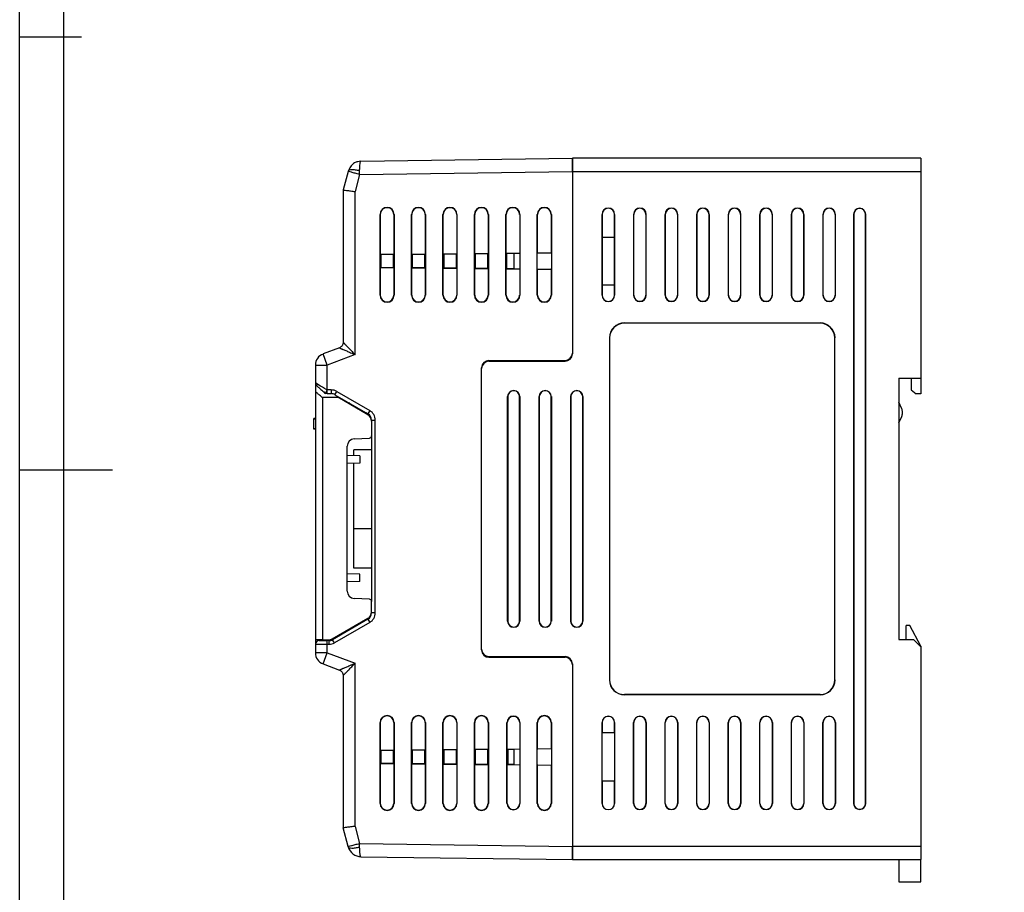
# Model space of a CAD drawing. Header units: millimetres. Extents: x 844 to 1341, y 0 to 352.
# Tile 2 of 14: x 844 to 977, y 119 to 237. Entities that reach past the tile are written whole.
import ezdxf

# ---------------------------------------------------------------- set-up
doc = ezdxf.new("R2010")
doc.units = ezdxf.units.MM
doc.header["$LTSCALE"] = 2
doc.layers.add('HMI-D4', color=250, linetype='Continuous')

msp = doc.modelspace()

# ---------------------------------------------------------------- linework, layer by layer
at = {"color": 7, "linetype": 'Continuous', "lineweight": 25}
for p, q in [((889.84, 218.09), (889.87, 218.14)), ((889.87, 218.14), (918.51, 218.54)), ((918.51, 216.74), (918.51, 218.54)), ((965.71, 218.54), (918.51, 218.54)), ((965.71, 218.54), (965.71, 216.74)), ((888.14, 216.75), (887.47, 214.24)), ((889.68, 216.33), (889.07, 214.03)), ((889.68, 216.33), (918.51, 216.74)), ((918.51, 216.74), (918.51, 192.04)), ((918.51, 216.74), (965.71, 216.74)), ((918.51, 216.74), (918.51, 192.14)), ((965.71, 216.74), (965.71, 188.74)), ((887.47, 214.24), (887.47, 193.6)), ((889.07, 191.94), (889.07, 214.03)), ((892.46, 199.98), (892.46, 210.92)), ((892.46, 210.92), (892.5, 210.92)), ((892.5, 205.52), (892.5, 210.92)), ((894.33, 210.92), (894.33, 205.53)), ((894.33, 210.92), (894.36, 210.92)), ((894.36, 210.92), (894.36, 199.98)), ((896.72, 199.98), (896.72, 210.92)), ((896.72, 210.92), (896.76, 210.92)), ((896.76, 205.55), (896.76, 210.92)), ((898.59, 210.92), (898.59, 205.57)), ((898.59, 210.92), (898.62, 210.92)), ((898.62, 210.92), (898.62, 199.98)), ((900.98, 199.98), (900.98, 210.92)), ((900.98, 210.92), (901.02, 210.92)), ((901.02, 205.59), (901.02, 210.92)), ((902.85, 210.92), (902.88, 210.92)), ((902.85, 210.92), (902.85, 205.61)), ((902.88, 210.92), (902.88, 199.98)), ((905.24, 199.98), (905.24, 210.92)), ((905.24, 210.92), (905.28, 210.92)), ((905.28, 205.63), (905.28, 210.92)), ((907.11, 210.92), (907.11, 205.64)), ((907.11, 210.92), (907.14, 210.92)), ((907.14, 210.92), (907.14, 199.98)), ((909.5, 199.98), (909.5, 210.92)), ((909.5, 210.92), (909.54, 210.92)), ((909.54, 205.66), (909.54, 210.92)), ((911.37, 210.92), (911.37, 205.68)), ((911.37, 210.92), (911.4, 210.92)), ((911.4, 210.92), (911.4, 199.98)), ((913.76, 199.98), (913.76, 210.92)), ((913.76, 210.92), (913.8, 210.92)), ((913.8, 205.7), (913.8, 210.92)), ((915.63, 210.92), (915.66, 210.92)), ((915.63, 210.92), (915.63, 205.72)), ((915.66, 210.92), (915.66, 199.98)), ((922.52, 210.92), (922.52, 199.98)), ((922.52, 210.92), (922.54, 210.92)), ((922.54, 207.86), (922.54, 210.92)), ((924.21, 210.92), (924.23, 210.92)), ((924.21, 210.92), (924.21, 207.86)), ((924.23, 199.98), (924.23, 210.92)), ((926.8, 210.92), (926.8, 199.98)), ((926.8, 210.92), (926.82, 210.92)), ((926.82, 199.98), (926.82, 210.92)), ((928.47, 210.92), (928.47, 199.98)), ((928.47, 210.92), (928.5, 210.92)), ((928.5, 199.98), (928.5, 210.92)), ((931.07, 210.92), (931.07, 199.98)), ((931.07, 210.92), (931.09, 210.92)), ((931.09, 199.98), (931.09, 210.92)), ((932.75, 210.92), (932.77, 210.92)), ((932.75, 210.92), (932.75, 199.98)), ((932.77, 199.98), (932.77, 210.92)), ((935.34, 210.92), (935.34, 199.98)), ((935.34, 210.92), (935.37, 210.92)), ((935.37, 199.98), (935.37, 210.92)), ((937.02, 210.92), (937.02, 199.98)), ((937.02, 210.92), (937.05, 210.92)), ((937.05, 199.98), (937.05, 210.92)), ((939.61, 210.92), (939.61, 199.98)), ((939.61, 210.92), (939.64, 210.92)), ((939.64, 199.98), (939.64, 210.92)), ((941.29, 210.92), (941.32, 210.92)), ((941.29, 210.92), (941.29, 199.98)), ((941.32, 199.98), (941.32, 210.92)), ((943.89, 210.92), (943.89, 199.98)), ((943.89, 210.92), (943.91, 210.92)), ((943.91, 199.98), (943.91, 210.92)), ((945.57, 210.92), (945.59, 210.92)), ((945.57, 210.92), (945.57, 199.98)), ((945.59, 199.98), (945.59, 210.92)), ((948.16, 210.92), (948.16, 199.98)), ((948.16, 210.92), (948.19, 210.92)), ((948.19, 199.98), (948.19, 210.92)), ((949.84, 210.92), (949.84, 199.98)), ((949.84, 210.92), (949.86, 210.92)), ((949.86, 199.98), (949.86, 210.92)), ((952.43, 210.92), (952.43, 199.98)), ((952.43, 210.92), (952.46, 210.92)), ((952.46, 199.98), (952.46, 210.92)), ((954.11, 210.92), (954.14, 210.92)), ((954.11, 210.92), (954.11, 199.98)), ((954.14, 199.98), (954.14, 210.92)), ((956.59, 210.92), (956.59, 131.16)), ((956.59, 210.92), (956.61, 210.92)), ((956.61, 210.92), (956.61, 131.16)), ((958.21, 210.92), (958.24, 210.92)), ((958.21, 131.16), (958.21, 210.92)), ((958.24, 131.16), (958.24, 210.92)), ((922.54, 207.86), (924.21, 207.86)), ((922.55, 201.36), (922.55, 207.86)), ((924.2, 207.86), (924.2, 201.36)), ((892.5, 205.52), (894.33, 205.53)), ((892.5, 205.52), (892.56, 205.46)), ((894.27, 205.47), (892.56, 205.46)), ((892.56, 205.46), (892.56, 203.76)), ((894.33, 205.53), (894.27, 205.47)), ((894.27, 203.75), (894.27, 205.47)), ((896.76, 205.55), (898.59, 205.57)), ((896.76, 205.55), (896.82, 205.5)), ((898.53, 205.51), (896.82, 205.5)), ((896.82, 205.5), (896.82, 203.73)), ((898.59, 205.57), (898.53, 205.51)), ((898.53, 203.71), (898.53, 205.51)), ((901.02, 205.59), (902.85, 205.61)), ((901.02, 205.59), (901.08, 205.53)), ((902.79, 205.55), (901.08, 205.53)), ((901.08, 205.53), (901.08, 203.69)), ((902.85, 205.61), (902.79, 205.55)), ((902.79, 203.67), (902.79, 205.55)), ((905.28, 205.63), (907.11, 205.64)), ((905.28, 205.63), (905.34, 205.57)), ((907.05, 205.59), (905.34, 205.57)), ((905.34, 205.57), (905.34, 203.65)), ((907.11, 205.64), (907.05, 205.59)), ((907.05, 203.64), (907.05, 205.59)), ((909.54, 205.66), (911.37, 205.68)), ((909.54, 205.66), (909.6, 205.61)), ((910.61, 205.62), (909.6, 205.61)), ((909.6, 205.61), (909.6, 203.61)), ((910.61, 203.56), (910.61, 205.66)), ((911.37, 205.68), (911.35, 205.66)), ((913.8, 205.7), (915.63, 205.72)), ((913.8, 205.7), (913.82, 205.69)), ((915.63, 205.72), (915.61, 205.7)), ((892.5, 203.71), (892.56, 203.76)), ((892.5, 199.98), (892.5, 203.71)), ((892.5, 203.71), (894.33, 203.69)), ((892.56, 203.76), (894.27, 203.75)), ((894.33, 203.69), (894.27, 203.75)), ((894.33, 203.69), (894.33, 199.98)), ((896.76, 203.67), (896.82, 203.73)), ((896.76, 199.98), (896.76, 203.67)), ((896.76, 203.67), (898.59, 203.65)), ((896.82, 203.73), (898.53, 203.71)), ((898.59, 203.65), (898.53, 203.71)), ((898.59, 203.65), (898.59, 199.98)), ((901.02, 203.63), (901.08, 203.69)), ((901.02, 199.98), (901.02, 203.63)), ((901.02, 203.63), (902.85, 203.62)), ((901.08, 203.69), (902.79, 203.67)), ((902.85, 203.62), (902.79, 203.67)), ((902.85, 203.62), (902.85, 199.98)), ((905.28, 203.59), (905.34, 203.65)), ((905.28, 199.98), (905.28, 203.59)), ((905.28, 203.59), (907.11, 203.58)), ((905.34, 203.65), (907.05, 203.64)), ((907.11, 203.58), (907.05, 203.64)), ((907.11, 203.58), (907.11, 199.98)), ((909.54, 203.56), (909.6, 203.61)), ((909.54, 199.98), (909.54, 203.56)), ((909.54, 203.56), (911.37, 203.54)), ((909.6, 203.61), (910.61, 203.61)), ((911.37, 203.54), (911.35, 203.56)), ((911.37, 203.54), (911.37, 199.98)), ((913.8, 203.52), (913.82, 203.54)), ((913.8, 199.98), (913.8, 203.52)), ((913.8, 203.52), (915.63, 203.5)), ((915.63, 203.5), (915.61, 203.52)), ((915.63, 203.5), (915.63, 199.98)), ((922.54, 199.98), (922.54, 201.36)), ((924.21, 201.36), (922.54, 201.36)), ((924.21, 201.36), (924.21, 199.98)), ((892.5, 199.98), (892.46, 199.98)), ((894.36, 199.98), (894.33, 199.98)), ((896.76, 199.98), (896.72, 199.98)), ((898.62, 199.98), (898.59, 199.98)), ((901.02, 199.98), (900.98, 199.98)), ((902.88, 199.98), (902.85, 199.98)), ((905.28, 199.98), (905.24, 199.98)), ((907.14, 199.98), (907.11, 199.98)), ((909.54, 199.98), (909.5, 199.98)), ((911.4, 199.98), (911.37, 199.98)), ((913.8, 199.98), (913.76, 199.98)), ((915.66, 199.98), (915.63, 199.98)), ((922.54, 199.98), (922.52, 199.98)), ((924.23, 199.98), (924.21, 199.98)), ((926.82, 199.98), (926.8, 199.98)), ((928.5, 199.98), (928.47, 199.98)), ((931.09, 199.98), (931.07, 199.98)), ((932.77, 199.98), (932.75, 199.98)), ((935.37, 199.98), (935.34, 199.98)), ((937.05, 199.98), (937.02, 199.98)), ((939.64, 199.98), (939.61, 199.98)), ((941.32, 199.98), (941.29, 199.98)), ((943.91, 199.98), (943.89, 199.98)), ((945.59, 199.98), (945.57, 199.98)), ((948.19, 199.98), (948.16, 199.98)), ((949.86, 199.98), (949.84, 199.98)), ((952.46, 199.98), (952.43, 199.98)), ((954.14, 199.98), (954.11, 199.98)), ((952.05, 196.21), (925.55, 196.21)), ((925.55, 196.19), (925.55, 196.21)), ((952.05, 196.19), (925.55, 196.19)), ((952.05, 196.21), (952.05, 196.19)), ((923.52, 194.19), (923.52, 147.89)), ((923.52, 194.19), (923.55, 194.19)), ((923.55, 194.19), (923.55, 147.89)), ((954.05, 147.89), (954.05, 194.19)), ((954.05, 194.19), (954.07, 194.19)), ((954.07, 147.89), (954.07, 194.19)), ((886.95, 192.85), (884.75, 192.02)), ((885.31, 190.52), (884.75, 192.02)), ((889.07, 191.94), (885.31, 190.52)), ((907.21, 191.14), (917.51, 191.14)), ((907.21, 191.04), (917.51, 191.04)), ((883.71, 190.52), (883.71, 188.09)), ((883.71, 190.52), (885.31, 190.52)), ((885.31, 187.15), (885.31, 190.52)), ((906.21, 151.94), (906.21, 190.14)), ((906.21, 152.04), (906.21, 190.04)), ((883.71, 188.09), (883.71, 186.8)), ((962.71, 188.74), (965.71, 188.74)), ((962.71, 188.74), (962.71, 153.34)), ((964.41, 188.74), (964.41, 187.18)), ((965.71, 188.74), (965.71, 186.64)), ((883.71, 186.8), (883.71, 153.3)), ((883.71, 186.8), (883.86, 186.8)), ((885.31, 187.15), (885.26, 187.15)), ((885.31, 186.65), (885.31, 187.15)), ((885.84, 187.15), (885.31, 187.15)), ((885.84, 187.15), (885.84, 186.65)), ((886.34, 186.51), (886.59, 186.95)), ((886.59, 186.95), (891.06, 184.36)), ((964.41, 187.18), (965.07, 186.64)), ((884.59, 186.15), (884.71, 186.15)), ((884.71, 153.3), (884.71, 186.15)), ((884.71, 186.15), (886.72, 186.15)), ((885.31, 186.65), (885.08, 186.65)), ((885.31, 186.65), (885.84, 186.65)), ((886.34, 186.51), (890.81, 183.93)), ((890.81, 183.78), (886.72, 186.15)), ((909.73, 155.84), (909.73, 186.24)), ((909.73, 186.24), (909.76, 186.24)), ((909.76, 186.24), (909.76, 155.84)), ((911.36, 155.84), (911.36, 186.24)), ((911.36, 186.24), (911.38, 186.24)), ((911.38, 186.24), (911.38, 155.84)), ((914, 155.84), (914, 186.24)), ((914, 186.24), (914.03, 186.24)), ((914.03, 186.24), (914.03, 155.84)), ((915.63, 155.84), (915.63, 186.24)), ((915.63, 186.24), (915.66, 186.24)), ((915.66, 186.24), (915.66, 155.84)), ((918.28, 155.84), (918.28, 186.24)), ((918.28, 186.24), (918.3, 186.24)), ((918.3, 186.24), (918.3, 155.84)), ((919.9, 186.24), (919.93, 186.24)), ((919.9, 155.84), (919.9, 186.24)), ((919.93, 186.24), (919.93, 155.84)), ((963.12, 184.6), (962.71, 185.49)), ((965.71, 186.64), (965.07, 186.64)), ((888.36, 185.35), (888.1, 185.35)), ((890.18, 184.15), (890.18, 184.3)), ((890.61, 184.05), (890.35, 184.05)), ((891.06, 184.36), (890.81, 183.93)), ((963.21, 184.02), (963.21, 184.15)), ((883.51, 183.22), (883.51, 183.3)), ((883.71, 183.3), (883.51, 183.3)), ((883.51, 183.22), (883.71, 183.22)), ((883.51, 181.89), (883.51, 183.22)), ((891.31, 183.06), (891.81, 183.06)), ((891.31, 182.91), (891.31, 180.93)), ((891.81, 156.96), (891.81, 183.06)), ((962.71, 182.69), (963.12, 183.57)), ((883.71, 181.89), (883.51, 181.89)), ((883.51, 181.86), (883.51, 181.89)), ((883.71, 181.86), (883.51, 181.86)), ((888.96, 180.52), (891.03, 180.63)), ((891.31, 180.93), (891.31, 158.51)), ((888.01, 159.92), (888.01, 179.52)), ((888.91, 178.24), (888.91, 179.04)), ((891.31, 179.04), (888.91, 179.04)), ((889.71, 178.22), (888.01, 178.26)), ((889.71, 178.22), (889.71, 177.23)), ((889.71, 177.23), (888.01, 177.18)), ((888.91, 163.03), (888.91, 177.21)), ((891.31, 168.32), (888.91, 168.32)), ((891.31, 163.03), (888.91, 163.03)), ((889.71, 162.22), (888.01, 162.26)), ((889.71, 161.23), (889.71, 162.22)), ((889.71, 161.23), (888.01, 161.18)), ((891.03, 158.81), (888.96, 158.92)), ((891.31, 157.08), (891.31, 158.51)), ((885.99, 153.43), (890.81, 156.22)), ((890.81, 156.09), (886.03, 153.33)), ((890.81, 156.09), (891.06, 155.66)), ((891.81, 156.96), (891.31, 156.96)), ((891.06, 155.66), (886.28, 152.9)), ((909.76, 155.84), (909.73, 155.84)), ((911.38, 155.84), (911.36, 155.84)), ((914.03, 155.84), (914, 155.84)), ((915.66, 155.84), (915.63, 155.84)), ((918.3, 155.84), (918.28, 155.84)), ((919.93, 155.84), (919.9, 155.84)), ((963.71, 153.34), (963.71, 155.24)), ((964.21, 155.24), (963.71, 155.24)), ((965.71, 152.44), (964.21, 155.24)), ((887.21, 154.02), (887.21, 154.14)), ((884.71, 153.3), (883.71, 153.3)), ((883.71, 153.3), (883.71, 152.7)), ((883.71, 152.7), (885.31, 152.7)), ((883.71, 152.7), (883.71, 151.55)), ((884.21, 153.2), (885.31, 153.2)), ((884.71, 153.3), (885.49, 153.3)), ((885.31, 152.7), (885.31, 153.2)), ((885.53, 153.2), (885.31, 153.2)), ((885.31, 151.55), (885.31, 152.7)), ((885.31, 152.7), (885.53, 152.7)), ((885.53, 153.2), (885.53, 152.7)), ((885.71, 153.21), (885.71, 153.32)), ((886.28, 152.9), (886.03, 153.33)), ((962.71, 153.34), (964.71, 153.34)), ((965.71, 152.34), (964.71, 153.34)), ((965.71, 152.44), (965.71, 152.34)), ((965.71, 152.34), (965.71, 125.34)), ((885.31, 151.55), (883.71, 151.55)), ((884.75, 150.05), (885.31, 151.55)), ((885.31, 151.55), (889.07, 150.13)), ((907.21, 151.04), (917.51, 151.04)), ((907.21, 150.94), (917.51, 150.94)), ((884.75, 150.05), (886.95, 149.22)), ((889.07, 128.05), (889.07, 150.13)), ((918.51, 150.04), (918.51, 125.34)), ((918.51, 149.94), (918.51, 125.34)), ((887.47, 148.47), (887.47, 127.84)), ((923.55, 147.89), (923.52, 147.89)), ((954.07, 147.89), (954.05, 147.89)), ((925.55, 145.86), (925.55, 145.89)), ((952.05, 145.89), (925.55, 145.89)), ((952.05, 145.86), (925.55, 145.86)), ((952.05, 145.89), (952.05, 145.86)), ((892.46, 131.16), (892.46, 142.1)), ((892.46, 142.1), (892.5, 142.1)), ((892.5, 138.37), (892.5, 142.1)), ((894.33, 142.1), (894.36, 142.1)), ((894.33, 142.1), (894.33, 138.38)), ((894.36, 142.1), (894.36, 131.16)), ((896.72, 131.16), (896.72, 142.1)), ((896.72, 142.1), (896.76, 142.1)), ((896.76, 138.4), (896.76, 142.1)), ((898.59, 142.1), (898.62, 142.1)), ((898.59, 142.1), (898.59, 138.42)), ((898.62, 142.1), (898.62, 131.16)), ((900.98, 131.16), (900.98, 142.1)), ((900.98, 142.1), (901.02, 142.1)), ((901.02, 138.44), (901.02, 142.1)), ((902.85, 142.1), (902.85, 138.46)), ((902.85, 142.1), (902.88, 142.1)), ((902.88, 142.1), (902.88, 131.16)), ((905.24, 131.16), (905.24, 142.1)), ((905.24, 142.1), (905.28, 142.1)), ((905.28, 138.48), (905.28, 142.1)), ((907.11, 142.1), (907.11, 138.49)), ((907.11, 142.1), (907.14, 142.1)), ((907.14, 142.1), (907.14, 131.16)), ((909.65, 131.16), (909.65, 142.1)), ((909.65, 142.1), (909.69, 142.1)), ((909.69, 138.52), (909.69, 142.1)), ((911.37, 142.1), (911.4, 142.1)), ((911.37, 142.1), (911.37, 138.53)), ((911.4, 142.1), (911.4, 131.16)), ((913.76, 131.16), (913.76, 142.1)), ((913.76, 142.1), (913.8, 142.1)), ((913.8, 138.55), (913.8, 142.1)), ((915.63, 142.1), (915.63, 138.57)), ((915.63, 142.1), (915.66, 142.1)), ((915.66, 142.1), (915.66, 131.16)), ((922.52, 131.16), (922.52, 142.1)), ((922.52, 142.1), (922.54, 142.1)), ((922.54, 142.1), (922.54, 140.71)), ((924.21, 140.71), (924.21, 142.1)), ((924.21, 142.1), (924.23, 142.1)), ((924.23, 142.1), (924.23, 131.16)), ((926.8, 131.16), (926.8, 142.1)), ((926.8, 142.1), (926.82, 142.1)), ((926.82, 131.16), (926.82, 142.1)), ((928.47, 142.1), (928.47, 131.16)), ((928.47, 142.1), (928.5, 142.1)), ((928.5, 142.1), (928.5, 131.16)), ((931.07, 131.16), (931.07, 142.1)), ((931.07, 142.1), (931.09, 142.1)), ((931.09, 131.16), (931.09, 142.1)), ((932.75, 142.1), (932.75, 131.16)), ((932.75, 142.1), (932.77, 142.1)), ((932.77, 142.1), (932.77, 131.16)), ((935.34, 131.16), (935.34, 142.1)), ((935.34, 142.1), (935.37, 142.1)), ((935.37, 131.16), (935.37, 142.1)), ((937.02, 142.1), (937.05, 142.1)), ((937.02, 142.1), (937.02, 131.16)), ((937.05, 142.1), (937.05, 131.16)), ((939.61, 131.16), (939.61, 142.1)), ((939.61, 142.1), (939.64, 142.1)), ((939.64, 131.16), (939.64, 142.1)), ((941.29, 142.1), (941.29, 131.16)), ((941.29, 142.1), (941.32, 142.1)), ((941.32, 142.1), (941.32, 131.16)), ((943.89, 131.16), (943.89, 142.1)), ((943.89, 142.1), (943.91, 142.1)), ((943.91, 131.16), (943.91, 142.1)), ((945.57, 142.1), (945.57, 131.16)), ((945.57, 142.1), (945.59, 142.1)), ((945.59, 142.1), (945.59, 131.16)), ((948.16, 131.16), (948.16, 142.1)), ((948.16, 142.1), (948.19, 142.1)), ((948.19, 131.16), (948.19, 142.1)), ((949.84, 142.1), (949.84, 131.16)), ((949.84, 142.1), (949.86, 142.1)), ((949.86, 142.1), (949.86, 131.16)), ((952.43, 131.16), (952.43, 142.1)), ((952.43, 142.1), (952.46, 142.1)), ((952.46, 131.16), (952.46, 142.1)), ((954.11, 142.1), (954.14, 142.1)), ((954.11, 142.1), (954.11, 131.16)), ((954.14, 142.1), (954.14, 131.16)), ((924.21, 140.71), (922.54, 140.71)), ((922.55, 134.21), (922.55, 140.71)), ((924.2, 140.71), (924.2, 134.21)), ((892.5, 138.37), (894.33, 138.38)), ((892.5, 138.37), (892.56, 138.31)), ((894.27, 138.32), (892.56, 138.31)), ((892.56, 138.31), (892.56, 136.61)), ((894.33, 138.38), (894.27, 138.32)), ((894.27, 136.6), (894.27, 138.32)), ((896.76, 138.4), (898.59, 138.42)), ((896.76, 138.4), (896.82, 138.35)), ((898.53, 138.36), (896.82, 138.35)), ((896.82, 138.35), (896.82, 136.58)), ((898.59, 138.42), (898.53, 138.36)), ((898.53, 136.56), (898.53, 138.36)), ((901.02, 138.44), (902.85, 138.46)), ((901.02, 138.44), (901.08, 138.38)), ((902.79, 138.4), (901.08, 138.38)), ((901.08, 138.38), (901.08, 136.54)), ((902.85, 138.46), (902.79, 138.4)), ((902.79, 136.52), (902.79, 138.4)), ((905.28, 138.48), (907.11, 138.49)), ((905.28, 138.48), (905.34, 138.42)), ((907.05, 138.44), (905.34, 138.42)), ((905.34, 138.42), (905.34, 136.5)), ((907.11, 138.49), (907.05, 138.44)), ((907.05, 136.49), (907.05, 138.44)), ((909.69, 138.52), (911.37, 138.53)), ((909.69, 138.52), (909.75, 138.46)), ((910.61, 138.47), (909.75, 138.46)), ((909.75, 138.46), (909.75, 136.46)), ((910.61, 136.41), (910.61, 138.51)), ((911.37, 138.53), (911.35, 138.51)), ((913.8, 138.55), (915.63, 138.57)), ((913.8, 138.55), (913.82, 138.54)), ((915.63, 138.57), (915.61, 138.55)), ((892.5, 136.56), (892.56, 136.61)), ((892.5, 131.16), (892.5, 136.56)), ((892.5, 136.56), (894.33, 136.54)), ((892.56, 136.61), (894.27, 136.6)), ((894.33, 136.54), (894.27, 136.6)), ((894.33, 136.54), (894.33, 131.16)), ((896.76, 136.52), (896.82, 136.58)), ((896.76, 131.16), (896.76, 136.52)), ((896.76, 136.52), (898.59, 136.5)), ((896.82, 136.58), (898.53, 136.56)), ((898.59, 136.5), (898.53, 136.56)), ((898.59, 136.5), (898.59, 131.16)), ((901.02, 136.48), (901.08, 136.54)), ((901.02, 131.16), (901.02, 136.48)), ((901.02, 136.48), (902.85, 136.47)), ((901.08, 136.54), (902.79, 136.52)), ((902.85, 136.47), (902.79, 136.52)), ((902.85, 136.47), (902.85, 131.16)), ((905.28, 136.44), (905.34, 136.5)), ((905.28, 131.16), (905.28, 136.44)), ((905.28, 136.44), (907.11, 136.43)), ((905.34, 136.5), (907.05, 136.49)), ((907.11, 136.43), (907.05, 136.49)), ((907.11, 136.43), (907.11, 131.16)), ((909.69, 136.41), (909.75, 136.46)), ((909.69, 131.16), (909.69, 136.41)), ((909.69, 136.41), (911.37, 136.39)), ((909.75, 136.46), (910.61, 136.46)), ((911.37, 136.39), (911.35, 136.41)), ((911.37, 136.39), (911.37, 131.16)), ((913.8, 136.37), (913.82, 136.39)), ((913.8, 131.16), (913.8, 136.37)), ((913.8, 136.37), (915.63, 136.35)), ((915.63, 136.35), (915.61, 136.37)), ((915.63, 136.35), (915.63, 131.16)), ((922.54, 134.21), (922.54, 131.16)), ((922.54, 134.21), (924.21, 134.21)), ((924.21, 131.16), (924.21, 134.21)), ((892.5, 131.16), (892.46, 131.16)), ((894.36, 131.16), (894.33, 131.16)), ((896.76, 131.16), (896.72, 131.16)), ((898.62, 131.16), (898.59, 131.16)), ((901.02, 131.16), (900.98, 131.16)), ((902.88, 131.16), (902.85, 131.16)), ((905.28, 131.16), (905.24, 131.16)), ((907.14, 131.16), (907.11, 131.16)), ((909.69, 131.16), (909.65, 131.16)), ((911.4, 131.16), (911.37, 131.16)), ((913.8, 131.16), (913.76, 131.16)), ((915.66, 131.16), (915.63, 131.16)), ((922.54, 131.16), (922.52, 131.16)), ((924.23, 131.16), (924.21, 131.16)), ((926.82, 131.16), (926.8, 131.16)), ((928.5, 131.16), (928.47, 131.16)), ((931.09, 131.16), (931.07, 131.16)), ((932.77, 131.16), (932.75, 131.16)), ((935.37, 131.16), (935.34, 131.16)), ((937.05, 131.16), (937.02, 131.16)), ((939.64, 131.16), (939.61, 131.16)), ((941.32, 131.16), (941.29, 131.16)), ((943.91, 131.16), (943.89, 131.16)), ((945.59, 131.16), (945.57, 131.16)), ((948.19, 131.16), (948.16, 131.16)), ((949.86, 131.16), (949.84, 131.16)), ((952.46, 131.16), (952.43, 131.16)), ((954.14, 131.16), (954.11, 131.16)), ((956.61, 131.16), (956.59, 131.16)), ((958.24, 131.16), (958.21, 131.16)), ((889.07, 128.05), (889.68, 125.74)), ((888.14, 125.32), (887.47, 127.84)), ((889.68, 125.74), (918.51, 125.34)), ((965.71, 125.34), (918.51, 125.34)), ((918.51, 123.54), (918.51, 125.34)), ((965.71, 125.34), (965.71, 123.54)), ((889.87, 123.94), (918.51, 123.54)), ((918.51, 123.54), (965.71, 123.54)), ((962.71, 123.54), (962.71, 120.54)), ((965.71, 120.54), (965.71, 123.54)), ((962.71, 120.54), (965.71, 120.54))]:
    msp.add_line(p, q, dxfattribs=at)
for centre, radius, start, end in [((893.41, 210.92), 0.95, 0, 180), ((893.41, 210.92), 0.913, 0, 180), ((897.67, 210.92), 0.95, 0, 180), ((897.67, 210.92), 0.913, 0, 180), ((901.93, 210.92), 0.95, 0, 180), ((901.93, 210.92), 0.913, 0, 180), ((906.19, 210.92), 0.95, 0, 180), ((906.19, 210.92), 0.913, 0, 180), ((910.45, 210.92), 0.95, 0, 180), ((910.45, 210.92), 0.913, 0, 180), ((914.71, 210.92), 0.95, 0, 180), ((914.71, 210.92), 0.913, 0, 180), ((923.38, 210.92), 0.852, 0, 180), ((923.38, 210.92), 0.839, 0, 180), ((927.65, 210.92), 0.852, 0, 180), ((927.65, 210.92), 0.826, 0, 180), ((931.92, 210.92), 0.852, 0, 180), ((931.92, 210.92), 0.826, 0, 180), ((936.19, 210.92), 0.852, 0, 180), ((936.19, 210.92), 0.826, 0, 180), ((940.47, 210.92), 0.852, 0, 180), ((940.47, 210.92), 0.826, 0, 180), ((944.74, 210.92), 0.852, 0, 180), ((944.74, 210.92), 0.826, 0, 180), ((949.01, 210.92), 0.852, 0, 180), ((949.01, 210.92), 0.826, 0, 180), ((953.28, 210.92), 0.852, 0, 180), ((953.28, 210.92), 0.826, 0, 180), ((957.41, 210.92), 0.826, 0, 180), ((957.41, 210.92), 0.8, 0, 180), ((893.41, 199.98), 0.95, 180, 0), ((893.41, 199.98), 0.913, 180, 0), ((897.67, 199.98), 0.95, 180, 0), ((897.67, 199.98), 0.913, 180, 0), ((901.93, 199.98), 0.95, 180, 0), ((901.93, 199.98), 0.913, 180, 0), ((906.19, 199.98), 0.95, 180, 0), ((906.19, 199.98), 0.913, 180, 0), ((910.45, 199.98), 0.95, 180, 0), ((910.45, 199.98), 0.913, 180, 0), ((914.71, 199.98), 0.95, 180, 0), ((914.71, 199.98), 0.913, 180, 0), ((923.38, 199.98), 0.852, 180, 0), ((923.38, 199.98), 0.839, 180, 0), ((927.65, 199.98), 0.852, 180, 0), ((927.65, 199.98), 0.826, 180, 0), ((931.92, 199.98), 0.852, 180, 0), ((931.92, 199.98), 0.826, 180, 0), ((936.19, 199.98), 0.852, 180, 0), ((936.19, 199.98), 0.826, 180, 0), ((940.47, 199.98), 0.852, 180, 0), ((940.47, 199.98), 0.826, 180, 0), ((944.74, 199.98), 0.852, 180, 0), ((944.74, 199.98), 0.826, 180, 0), ((949.01, 199.98), 0.852, 180, 0), ((949.01, 199.98), 0.826, 180, 0), ((953.28, 199.98), 0.852, 180, 0), ((953.28, 199.98), 0.826, 180, 0), ((925.55, 194.19), 2.03, 90, 180), ((925.55, 194.19), 2, 90, 180), ((952.05, 194.19), 2.03, 0, 90), ((952.05, 194.19), 2, 0, 90), ((917.51, 192.14), 1, 270, 0), ((917.51, 192.04), 1, 270, 0), ((885.31, 190.52), 1.6, 110.7033, 180), ((907.21, 190.14), 1, 90, 180), ((907.21, 190.04), 1, 90, 180), ((884.21, 188.09), 0.5, 210.1875, 228.3), ((885.84, 185.65), 1.5, 60, 90), ((910.56, 186.24), 0.826, 0, 180), ((910.56, 186.24), 0.8, 0, 180), ((914.83, 186.24), 0.826, 0, 180), ((914.83, 186.24), 0.8, 0, 180), ((919.1, 186.24), 0.826, 0, 180), ((919.1, 186.24), 0.8, 0, 180), ((885.84, 185.65), 1, 60, 90), ((890.31, 183.06), 1.5, 0, 60), ((962.11, 184.15), 1.1, 0, 24.444), ((962.11, 184.02), 1.1, 335.556, 0), ((890.31, 183.06), 1, 0, 60), ((890.31, 182.91), 1, 0, 60), ((889.01, 179.52), 1, 93, 180), ((891.01, 180.93), 0.3, 273, 0), ((889.01, 159.92), 1, 180, 267), ((891.01, 158.51), 0.3, 0, 87), ((890.31, 157.08), 1, 300, 0), ((890.31, 156.96), 1, 300, 0), ((890.31, 156.96), 1.5, 300, 0), ((910.56, 155.84), 0.826, 180, 0), ((910.56, 155.84), 0.8, 180, 0), ((914.83, 155.84), 0.826, 180, 0), ((914.83, 155.84), 0.8, 180, 0), ((919.1, 155.84), 0.826, 180, 0), ((919.1, 155.84), 0.8, 180, 0), ((885.49, 154.3), 1, 270, 300), ((884.21, 152.7), 0.5, 90, 180), ((885.53, 154.2), 1, 270, 300), ((885.53, 154.2), 1.5, 270, 300), ((907.21, 152.04), 1, 180, 270), ((885.31, 151.55), 1.6, 180, 249.2967), ((907.21, 151.94), 1, 180, 270), ((917.51, 150.04), 1, 0, 90), ((917.51, 149.94), 1, 0, 90), ((925.55, 147.89), 2.03, 180, 270), ((925.55, 147.89), 2, 180, 270), ((952.05, 147.89), 2.03, 270, 0), ((952.05, 147.89), 2, 270, 0), ((893.41, 142.1), 0.95, 0, 180), ((893.41, 142.1), 0.913, 0, 180), ((897.67, 142.1), 0.95, 0, 180), ((897.67, 142.1), 0.913, 0, 180), ((901.93, 142.1), 0.95, 0, 180), ((901.93, 142.1), 0.913, 0, 180), ((906.19, 142.1), 0.95, 0, 180), ((906.19, 142.1), 0.913, 0, 180), ((910.53, 142.1), 0.875, 0, 180), ((910.53, 142.1), 0.838, 0, 180), ((914.71, 142.1), 0.95, 0, 180), ((914.71, 142.1), 0.913, 0, 180), ((923.38, 142.1), 0.852, 0, 180), ((923.38, 142.1), 0.839, 0, 180), ((927.65, 142.1), 0.852, 0, 180), ((927.65, 142.1), 0.826, 0, 180), ((931.92, 142.1), 0.852, 0, 180), ((931.92, 142.1), 0.826, 0, 180), ((936.19, 142.1), 0.852, 0, 180), ((936.19, 142.1), 0.826, 0, 180), ((940.47, 142.1), 0.852, 0, 180), ((940.47, 142.1), 0.826, 0, 180), ((944.74, 142.1), 0.852, 0, 180), ((944.74, 142.1), 0.826, 0, 180), ((949.01, 142.1), 0.852, 0, 180), ((949.01, 142.1), 0.826, 0, 180), ((953.28, 142.1), 0.852, 0, 180), ((953.28, 142.1), 0.826, 0, 180), ((893.41, 131.16), 0.95, 180, 0), ((893.41, 131.16), 0.913, 180, 0), ((897.67, 131.16), 0.95, 180, 0), ((897.67, 131.16), 0.913, 180, 0), ((901.93, 131.16), 0.95, 180, 0), ((901.93, 131.16), 0.913, 180, 0), ((906.19, 131.16), 0.95, 180, 0), ((906.19, 131.16), 0.913, 180, 0), ((910.53, 131.16), 0.875, 180, 0), ((910.53, 131.16), 0.838, 180, 0), ((914.71, 131.16), 0.95, 180, 0), ((914.71, 131.16), 0.913, 180, 0), ((923.38, 131.16), 0.852, 180, 0), ((923.38, 131.16), 0.839, 180, 0), ((927.65, 131.16), 0.852, 180, 0), ((927.65, 131.16), 0.826, 180, 0), ((931.92, 131.16), 0.852, 180, 0), ((931.92, 131.16), 0.826, 180, 0), ((936.19, 131.16), 0.852, 180, 0), ((936.19, 131.16), 0.826, 180, 0), ((940.47, 131.16), 0.852, 180, 0), ((940.47, 131.16), 0.826, 180, 0), ((944.74, 131.16), 0.852, 180, 0), ((944.74, 131.16), 0.826, 180, 0), ((949.01, 131.16), 0.852, 180, 0), ((949.01, 131.16), 0.826, 180, 0), ((953.28, 131.16), 0.852, 180, 0), ((953.28, 131.16), 0.826, 180, 0), ((957.41, 131.16), 0.826, 180, 0), ((957.41, 131.16), 0.8, 180, 0)]:
    msp.add_arc(centre, radius, start, end, dxfattribs=at)
for points, knots in [([(889.85, 218.11), (889.71, 218.1), (889.41, 218.08), (888.95, 217.89), (888.6, 217.58), (888.34, 217.22), (888.24, 216.98), (888.19, 216.85)], [0, 0, 0, 0, 0.18413, 0.396997, 0.657368, 0.816414, 1, 1, 1, 1]), ([(918.51, 218.54), (918.51, 218.54), (918.51, 218.5), (918.51, 218.32), (918.51, 218.18), (918.51, 217.83), (918.51, 217.62), (918.51, 217.18), (918.51, 216.95), (918.51, 216.74)], [0, 0, 0, 0, 0.25, 0.25, 0.5, 0.5, 0.75, 0.75, 1, 1, 1, 1]), ([(889.68, 216.33), (889.48, 216.39), (889.28, 216.44), (888.91, 216.54), (888.73, 216.59), (888.45, 216.66), (888.33, 216.7), (888.18, 216.74), (888.14, 216.75), (888.14, 216.75)], [0, 0, 0, 0, 0.25, 0.25, 0.5, 0.5, 0.75, 0.75, 1, 1, 1, 1]), ([(889.69, 216.82), (889.51, 216.87), (889.32, 216.91), (888.96, 216.96), (888.78, 216.97), (888.49, 216.97), (888.37, 216.95), (888.21, 216.89), (888.17, 216.85), (888.15, 216.8)], [0, 0, 0, 0, 0.25, 0.25, 0.5, 0.5, 0.75, 0.75, 1, 1, 1, 1]), ([(889.68, 216.33), (889.69, 216.38), (889.69, 216.47), (889.69, 216.6), (889.69, 216.72), (889.69, 216.79), (889.69, 216.82)], [0, 0, 0, 0, 0.288318, 0.551199, 0.788457, 1, 1, 1, 1]), ([(887.47, 214.24), (887.47, 214.24), (887.5, 214.23), (887.66, 214.21), (887.78, 214.2), (888.09, 214.15), (888.28, 214.13), (888.67, 214.08), (888.88, 214.05), (889.07, 214.03)], [0, 0, 0, 0, 0.25, 0.25, 0.5, 0.5, 0.75, 0.75, 1, 1, 1, 1]), ([(887.47, 193.6), (887.47, 193.45), (887.42, 193.28), (887.23, 193.01), (887.09, 192.9), (886.95, 192.85)], [0, 0, 0, 0, 0.5, 0.5, 1, 1, 1, 1]), ([(887.47, 193.6), (887.47, 193.6), (887.47, 193.6), (887.48, 193.59), (887.49, 193.57), (887.52, 193.55), (887.54, 193.52), (887.58, 193.48), (887.62, 193.43), (887.67, 193.38), (887.73, 193.32), (887.79, 193.26), (887.88, 193.17), (888, 193.05), (888.15, 192.89), (888.34, 192.69), (888.56, 192.47), (888.8, 192.22), (888.98, 192.03), (889.07, 191.94)], [0, 0, 0, 0, 0.031584, 0.063761, 0.096686, 0.1305, 0.165339, 0.201322, 0.23856, 0.277152, 0.317189, 0.358749, 0.401904, 0.474522, 0.55777, 0.651833, 0.756836, 0.87287, 1, 1, 1, 1]), ([(886.95, 192.85), (886.95, 192.85), (886.95, 192.85), (886.97, 192.84), (886.99, 192.83), (887.02, 192.82), (887.06, 192.8), (887.11, 192.78), (887.17, 192.75), (887.24, 192.72), (887.31, 192.69), (887.39, 192.66), (887.52, 192.61), (887.7, 192.53), (887.94, 192.43), (888.2, 192.31), (888.48, 192.19), (888.77, 192.07), (888.97, 191.98), (889.07, 191.94)], [0, 0, 0, 0, 0.034453, 0.068985, 0.103768, 0.138951, 0.17466, 0.210999, 0.248055, 0.285895, 0.32457, 0.364129, 0.404614, 0.495569, 0.590691, 0.689439, 0.791112, 0.894915, 1, 1, 1, 1]), ([(883.71, 188.09), (883.72, 188.05), (883.73, 187.96), (883.82, 187.78), (884.01, 187.6), (884.22, 187.42), (884.34, 187.31)], [0, 0, 0, 0, 0.121943, 0.2486521, 0.5660819, 1, 1, 1, 1]), ([(884.59, 186.15), (884.45, 186.27), (884.3, 186.41), (884.05, 186.63), (883.94, 186.73), (883.86, 186.8)], [0, 0, 0, 0, 0.5, 0.5, 1, 1, 1, 1]), ([(884.34, 187.31), (884.41, 187.24), (884.65, 187.04), (884.91, 186.8), (885.08, 186.65)], [0, 0, 0, 0, 0.326907, 1, 1, 1, 1]), ([(885.26, 187.15), (885.25, 187.12), (885.23, 187.08), (885.2, 187.01), (885.18, 186.95), (885.16, 186.9), (885.14, 186.85), (885.13, 186.81), (885.11, 186.77), (885.1, 186.74), (885.1, 186.71), (885.09, 186.69), (885.09, 186.67), (885.08, 186.66), (885.08, 186.65), (885.08, 186.65), (885.08, 186.65), (885.08, 186.65)], [0, 0, 0, 0, 0.09124, 0.178972, 0.263151, 0.343753, 0.420772, 0.494218, 0.564114, 0.630491, 0.693388, 0.752844, 0.808904, 0.86161, 0.911002, 0.95712, 1, 1, 1, 1]), ([(886.95, 149.22), (886.95, 149.22), (886.95, 149.22), (886.96, 149.23), (886.98, 149.24), (887.01, 149.25), (887.05, 149.27), (887.1, 149.29), (887.16, 149.31), (887.22, 149.34), (887.3, 149.37), (887.38, 149.41), (887.5, 149.46), (887.65, 149.52), (887.86, 149.61), (888.1, 149.72), (888.39, 149.84), (888.71, 149.98), (888.95, 150.08), (889.07, 150.13)], [0, 0, 0, 0, 0.031584, 0.063761, 0.096686, 0.1305, 0.165339, 0.201322, 0.23856, 0.277152, 0.317189, 0.358749, 0.401904, 0.474522, 0.55777, 0.651833, 0.756836, 0.87287, 1, 1, 1, 1]), ([(887.47, 148.47), (887.47, 148.47), (887.47, 148.48), (887.48, 148.49), (887.5, 148.5), (887.52, 148.53), (887.55, 148.56), (887.59, 148.6), (887.64, 148.65), (887.69, 148.7), (887.74, 148.76), (887.8, 148.82), (887.89, 148.92), (888.03, 149.06), (888.21, 149.25), (888.41, 149.45), (888.62, 149.67), (888.84, 149.9), (888.99, 150.05), (889.07, 150.13)], [0, 0, 0, 0, 0.034453, 0.068985, 0.103768, 0.138951, 0.17466, 0.210999, 0.248055, 0.285895, 0.32457, 0.364129, 0.404614, 0.495569, 0.590691, 0.689439, 0.791112, 0.894915, 1, 1, 1, 1]), ([(886.95, 149.22), (887.09, 149.17), (887.23, 149.07), (887.42, 148.79), (887.47, 148.63), (887.47, 148.47)], [0, 0, 0, 0, 0.5, 0.5, 1, 1, 1, 1]), ([(889.07, 128.05), (888.88, 128.02), (888.67, 128), (888.28, 127.94), (888.09, 127.92), (887.78, 127.88), (887.66, 127.86), (887.5, 127.84), (887.47, 127.84), (887.47, 127.84)], [0, 0, 0, 0, 0.25, 0.25, 0.5, 0.5, 0.75, 0.75, 1, 1, 1, 1]), ([(888.14, 125.32), (888.14, 125.32), (888.18, 125.34), (888.33, 125.38), (888.45, 125.41), (888.73, 125.48), (888.91, 125.53), (889.28, 125.63), (889.48, 125.68), (889.68, 125.74)], [0, 0, 0, 0, 0.25, 0.25, 0.5, 0.5, 0.75, 0.75, 1, 1, 1, 1]), ([(889.69, 125.25), (889.69, 125.28), (889.69, 125.35), (889.69, 125.47), (889.69, 125.6), (889.69, 125.69), (889.68, 125.74)], [0, 0, 0, 0, 0.210204, 0.446982, 0.710298, 1, 1, 1, 1]), ([(888.15, 125.27), (888.15, 125.28), (888.15, 125.3), (888.14, 125.32), (888.14, 125.32)], [0, 0, 0, 0, 0.499441, 1, 1, 1, 1]), ([(888.15, 125.27), (888.17, 125.22), (888.21, 125.18), (888.37, 125.13), (888.49, 125.11), (888.78, 125.1), (888.96, 125.12), (889.32, 125.17), (889.51, 125.2), (889.69, 125.25)], [0, 0, 0, 0, 0.25, 0.25, 0.5, 0.5, 0.75, 0.75, 1, 1, 1, 1]), ([(888.15, 125.27), (888.25, 124.89), (888.48, 124.55), (888.94, 124.19), (889.12, 124.1), (889.48, 123.97), (889.67, 123.94), (889.87, 123.94)], [0, 0, 0, 0, 0.5, 0.5, 0.75, 0.75, 1, 1, 1, 1]), ([(889.87, 123.94), (889.86, 123.94), (889.85, 123.94), (889.83, 123.96), (889.82, 123.98), (889.81, 124.02), (889.79, 124.07), (889.78, 124.14), (889.76, 124.21), (889.75, 124.34), (889.73, 124.52), (889.71, 124.77), (889.7, 125.01), (889.69, 125.17), (889.69, 125.25)], [0, 0, 0, 0, 0.058003, 0.117458, 0.178324, 0.24054, 0.304013, 0.368655, 0.434449, 0.50146, 0.648329, 0.78023, 0.897541, 1, 1, 1, 1]), ([(918.51, 125.34), (918.51, 125.12), (918.51, 124.9), (918.51, 124.45), (918.51, 124.24), (918.51, 123.89), (918.51, 123.75), (918.51, 123.57), (918.51, 123.54), (918.51, 123.54)], [0, 0, 0, 0, 0.25, 0.25, 0.5, 0.5, 0.75, 0.75, 1, 1, 1, 1])]:
    msp.add_open_spline(points, degree=3, knots=knots, dxfattribs=at)
at = {"color": 8, "linetype": 'Continuous', "lineweight": 25}
msp.add_open_spline([(889.69, 216.82), (889.7, 217), (889.71, 217.37), (889.75, 217.79), (889.79, 218.04), (889.83, 218.08), (889.84, 218.09)], degree=3, knots=[0, 0, 0, 0, 0.27502, 0.571622, 0.857125, 1, 1, 1, 1], dxfattribs=at)
at = {"color": 7, "linetype": 'Continuous', "lineweight": 25}
for points in [[(888.15, 216.8), (888.15, 216.78), (888.14, 216.77), (888.14, 216.75)], [(885.26, 187.15), (884.42, 187.66), (883.71, 188.09), (883.71, 188.09)], [(885.08, 186.65), (885.08, 186.65), (885.08, 186.65), (885.08, 186.65)]]:
    msp.add_open_spline(points, degree=3, dxfattribs=at)
at = {"layer": 'HMI-D4', "color": 0}
for points in [[(1341.2, 352.23), (1341.2, 0.43), (843.65, 0.43), (843.65, 352.23)], [(1335.2, 346.23), (1335.2, 6.43), (849.65, 6.43), (849.65, 346.23)]]:
    msp.add_lwpolyline(points, close=True, dxfattribs=at)
for points in [[(843.65, 234.96), (852.03, 234.96)], [(843.65, 176.33), (856.22, 176.33)]]:
    msp.add_lwpolyline(points, dxfattribs=at)

doc.saveas('drawing.dxf')
